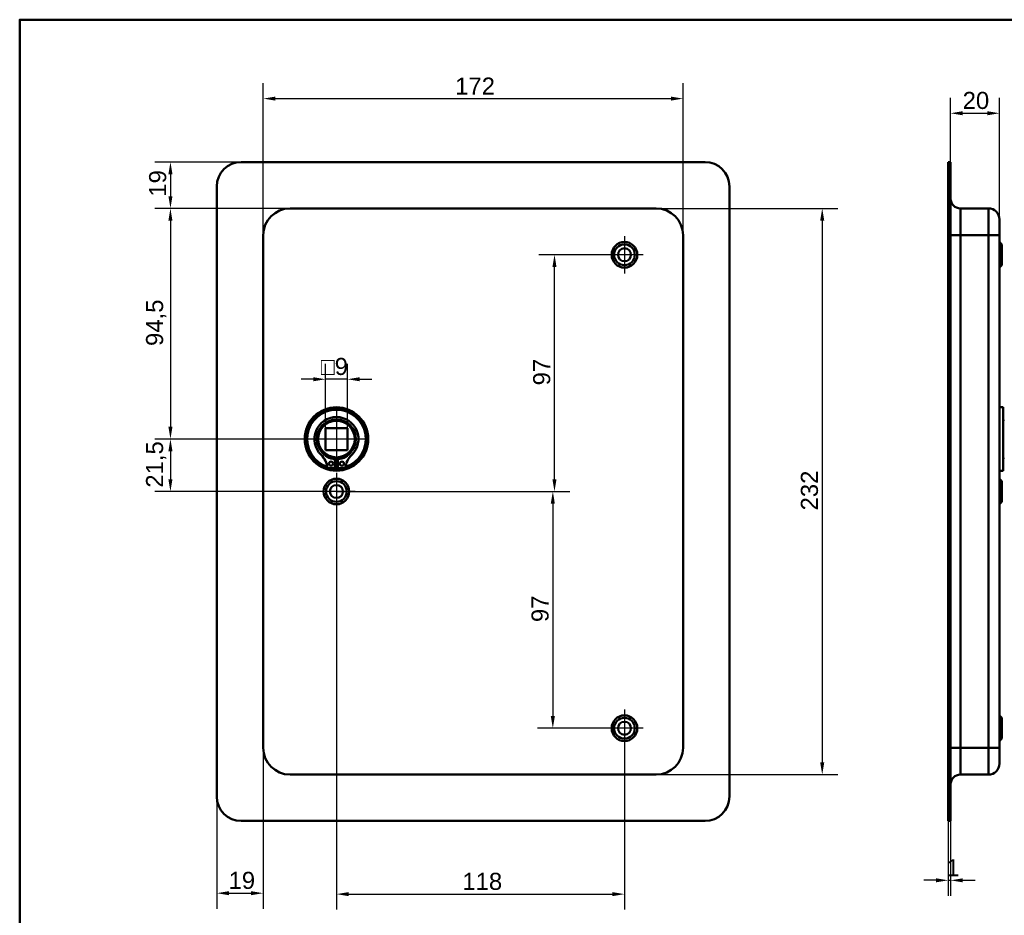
# Model space of a CAD drawing. Header units: millimetres. Extents: x 20 to 833, y 20 to 574.
# Tile 2 of 3: x 20 to 423, y 207 to 574. Entities that reach past the tile are written whole.
import ezdxf

# ---------------------------------------------------------------- set-up
doc = ezdxf.new("R2010")
doc.units = ezdxf.units.MM
doc.header["$LTSCALE"] = 2
for name, color, linetype, lineweight in [('Bemaßungen(DIN)', 7, 'Continuous', 25), ('Mittelpunktmarkierung(DIN)', 7, 'Continuous', 25), ('Sichtbare Kanten(DIN)', 7, 'Continuous', 50), ('Sichtbare tangentiale Kanten(DIN)', 7, 'Continuous', 50), ('Skizziergeometrie(DIN)', 7, 'Continuous', 50)]:
    doc.layers.add(name, color=color, linetype=linetype, lineweight=lineweight)
doc.styles.add('STANDARD-DIN~0', font='arial.ttf')
doc.dimstyles.new('CAD-LAN', dxfattribs={"dimscale": 2, "dimtxt": 3.5, "dimasz": 2.5, "dimexe": 3.175, "dimexo": 0, "dimgap": 0.8, "dimtad": 1, "dimrnd": 1e-08, "dimtxsty": 'STANDARD-DIN~0', "dimcen": 0.09, "dimdle": 10, "dimclrd": 250, "dimclre": 250, "dimclrt": 250, "dimadec": 0, "dimazin": 2, "dimtfac": 1, "dimtmove": 0, "dimatfit": 3, "dimfxl": 1, "dimtolj": 1, "dimtzin": 0, "dimlwd": 25, "dimlwe": 25, "dimarcsym": 0})

# ---------------------------------------------------------------- blocks, each defined once
blk = doc.blocks.new('Ränder Standardrahmen')
at = {"layer": 'Skizziergeometrie(DIN)', "flags": 128}
blk.add_lwpolyline([(10, 10), (10, 287), (410, 287), (410, 10), (10, 10)], dxfattribs=at)
blk = doc.blocks.new('*D8')
at = {"layer": 'Bemaßungen(DIN)', "color": 250, "linetype": 'Continuous', "lineweight": 25, "true_color": 0x3f3f3f, "transparency": 16777216}
for p, q in [((119.75, 485.66), (119.75, 548.01)), ((291.75, 485.66), (291.75, 548.01)), ((124.75, 541.66), (286.75, 541.66))]:
    blk.add_line(p, q, dxfattribs=at)
at = {"layer": 'Bemaßungen(DIN)', "color": 250, "linetype": 'Continuous', "true_color": 0x3f3f3f, "transparency": 16777216}
for points in [[(124.75, 542.49), (124.75, 540.83), (119.75, 541.66)], [(286.75, 542.49), (286.75, 540.83), (291.75, 541.66)]]:
    blk.add_solid(points, dxfattribs=at)
at = {"layer": 'Defpoints', "color": 0, "linetype": 'Continuous', "transparency": 16777216}
for p in [(291.75, 541.66), (119.75, 485.66), (291.75, 485.66)]:
    blk.add_point(p, dxfattribs=at)
at = {"layer": 'Bemaßungen(DIN)', "color": 250, "linetype": 'Continuous', "lineweight": 25, "true_color": 0x3f3f3f, "transparency": 16777216, "insert": (198.38, 550.29), "char_height": 7, "attachment_point": 1, "style": 'STANDARD-DIN~0'}
blk.add_mtext('\\A1;172', dxfattribs=at)
blk = doc.blocks.new('*D9')
at = {"layer": 'Bemaßungen(DIN)', "color": 250, "linetype": 'Continuous', "lineweight": 25, "true_color": 0x3f3f3f, "transparency": 16777216}
for p, q in [((280.75, 496.66), (355.1, 496.66)), ((348.75, 491.66), (348.75, 269.66)), ((280.75, 264.66), (355.1, 264.66))]:
    blk.add_line(p, q, dxfattribs=at)
at = {"layer": 'Bemaßungen(DIN)', "color": 250, "linetype": 'Continuous', "true_color": 0x3f3f3f, "transparency": 16777216}
for points in [[(347.92, 491.66), (349.58, 491.66), (348.75, 496.66)], [(347.92, 269.66), (349.58, 269.66), (348.75, 264.66)]]:
    blk.add_solid(points, dxfattribs=at)
at = {"layer": 'Defpoints', "color": 0, "linetype": 'Continuous', "transparency": 16777216}
for p in [(280.75, 496.66), (280.75, 264.66), (348.75, 264.66)]:
    blk.add_point(p, dxfattribs=at)
at = {"layer": 'Bemaßungen(DIN)', "color": 250, "linetype": 'Continuous', "lineweight": 25, "true_color": 0x3f3f3f, "transparency": 16777216, "insert": (340, 372.9), "char_height": 7, "attachment_point": 1, "rotation": 90, "style": 'STANDARD-DIN~0'}
blk.add_mtext('\\A1;232', dxfattribs=at)
blk = doc.blocks.new('*D10')
at = {"layer": 'Bemaßungen(DIN)', "color": 250, "linetype": 'Continuous', "lineweight": 25, "true_color": 0x3f3f3f, "transparency": 16777216}
for p, q in [((130.75, 496.66), (75.4, 496.66)), ((81.75, 491.66), (81.75, 407.16)), ((149.75, 402.16), (75.4, 402.16))]:
    blk.add_line(p, q, dxfattribs=at)
at = {"layer": 'Bemaßungen(DIN)', "color": 250, "linetype": 'Continuous', "true_color": 0x3f3f3f, "transparency": 16777216}
for points in [[(80.92, 491.66), (82.58, 491.66), (81.75, 496.66)], [(80.92, 407.16), (82.58, 407.16), (81.75, 402.16)]]:
    blk.add_solid(points, dxfattribs=at)
at = {"layer": 'Defpoints', "color": 0, "linetype": 'Continuous', "transparency": 16777216}
for p in [(130.75, 496.66), (81.75, 402.16), (149.75, 402.16)]:
    blk.add_point(p, dxfattribs=at)
at = {"layer": 'Bemaßungen(DIN)', "color": 250, "linetype": 'Continuous', "lineweight": 25, "true_color": 0x3f3f3f, "transparency": 16777216, "insert": (71.74, 440.29), "char_height": 7, "attachment_point": 1, "rotation": 90, "style": 'STANDARD-DIN~0'}
blk.add_mtext('\\A1;94,5', dxfattribs=at)
blk = doc.blocks.new('*D11')
at = {"layer": 'Bemaßungen(DIN)', "color": 250, "linetype": 'Continuous', "lineweight": 25, "true_color": 0x3f3f3f, "transparency": 16777216}
for p, q in [((149.75, 402.16), (75.4, 402.16)), ((81.75, 397.16), (81.75, 385.66)), ((149.75, 380.66), (75.4, 380.66))]:
    blk.add_line(p, q, dxfattribs=at)
at = {"layer": 'Bemaßungen(DIN)', "color": 250, "linetype": 'Continuous', "true_color": 0x3f3f3f, "transparency": 16777216}
for points in [[(80.92, 397.16), (82.58, 397.16), (81.75, 402.16)], [(80.92, 385.66), (82.58, 385.66), (81.75, 380.66)]]:
    blk.add_solid(points, dxfattribs=at)
at = {"layer": 'Defpoints', "color": 0, "linetype": 'Continuous', "transparency": 16777216}
for p in [(149.75, 402.16), (81.75, 380.66), (149.75, 380.66)]:
    blk.add_point(p, dxfattribs=at)
at = {"layer": 'Bemaßungen(DIN)', "color": 250, "linetype": 'Continuous', "lineweight": 25, "true_color": 0x3f3f3f, "transparency": 16777216, "insert": (71.74, 382.23), "char_height": 7, "attachment_point": 1, "rotation": 90, "style": 'STANDARD-DIN~0'}
blk.add_mtext('\\A1;21,5', dxfattribs=at)
blk = doc.blocks.new('*D12')
at = {"layer": 'Bemaßungen(DIN)', "color": 250, "linetype": 'Continuous', "lineweight": 25, "true_color": 0x3f3f3f, "transparency": 16777216}
for p, q in [((260.1, 477.66), (232.73, 477.66)), ((239.08, 385.66), (239.08, 472.66)), ((149.75, 380.66), (245.43, 380.66))]:
    blk.add_line(p, q, dxfattribs=at)
at = {"layer": 'Bemaßungen(DIN)', "color": 250, "linetype": 'Continuous', "true_color": 0x3f3f3f, "transparency": 16777216}
for points in [[(238.24, 472.66), (239.91, 472.66), (239.08, 477.66)], [(238.24, 385.66), (239.91, 385.66), (239.08, 380.66)]]:
    blk.add_solid(points, dxfattribs=at)
at = {"layer": 'Defpoints', "color": 0, "linetype": 'Continuous', "transparency": 16777216}
for p in [(239.08, 477.66), (260.1, 477.66), (149.75, 380.66)]:
    blk.add_point(p, dxfattribs=at)
at = {"layer": 'Bemaßungen(DIN)', "color": 250, "linetype": 'Continuous', "lineweight": 25, "true_color": 0x3f3f3f, "transparency": 16777216, "insert": (230.33, 424.15), "char_height": 7, "attachment_point": 1, "rotation": 90, "style": 'STANDARD-DIN~0'}
blk.add_mtext('\\A1;97', dxfattribs=at)
blk = doc.blocks.new('*D13')
at = {"layer": 'Bemaßungen(DIN)', "color": 250, "linetype": 'Continuous', "lineweight": 25, "true_color": 0x3f3f3f, "transparency": 16777216}
for p, q in [((149.75, 380.66), (244.75, 380.66)), ((238.4, 375.66), (238.4, 288.66)), ((260.1, 283.66), (232.05, 283.66))]:
    blk.add_line(p, q, dxfattribs=at)
at = {"layer": 'Bemaßungen(DIN)', "color": 250, "linetype": 'Continuous', "true_color": 0x3f3f3f, "transparency": 16777216}
for points in [[(237.56, 375.66), (239.23, 375.66), (238.4, 380.66)], [(237.56, 288.66), (239.23, 288.66), (238.4, 283.66)]]:
    blk.add_solid(points, dxfattribs=at)
at = {"layer": 'Defpoints', "color": 0, "linetype": 'Continuous', "transparency": 16777216}
for p in [(149.75, 380.66), (238.4, 283.66), (260.1, 283.66)]:
    blk.add_point(p, dxfattribs=at)
at = {"layer": 'Bemaßungen(DIN)', "color": 250, "linetype": 'Continuous', "lineweight": 25, "true_color": 0x3f3f3f, "transparency": 16777216, "insert": (229.65, 327.15), "char_height": 7, "attachment_point": 1, "rotation": 90, "style": 'STANDARD-DIN~0'}
blk.add_mtext('\\A1;97', dxfattribs=at)
blk = doc.blocks.new('*D14')
at = {"layer": 'Bemaßungen(DIN)', "color": 250, "linetype": 'Continuous', "lineweight": 25, "true_color": 0x3f3f3f, "transparency": 16777216}
for p, q in [((149.75, 373.01), (149.75, 209.31)), ((267.75, 276.01), (267.75, 209.31)), ((154.75, 215.66), (262.75, 215.66))]:
    blk.add_line(p, q, dxfattribs=at)
at = {"layer": 'Bemaßungen(DIN)', "color": 250, "linetype": 'Continuous', "true_color": 0x3f3f3f, "transparency": 16777216}
for points in [[(154.75, 216.49), (154.75, 214.83), (149.75, 215.66)], [(262.75, 216.49), (262.75, 214.83), (267.75, 215.66)]]:
    blk.add_solid(points, dxfattribs=at)
at = {"layer": 'Defpoints', "color": 0, "linetype": 'Continuous', "transparency": 16777216}
for p in [(149.75, 373.01), (267.75, 276.01), (267.75, 215.66)]:
    blk.add_point(p, dxfattribs=at)
at = {"layer": 'Bemaßungen(DIN)', "color": 250, "linetype": 'Continuous', "lineweight": 25, "true_color": 0x3f3f3f, "transparency": 16777216, "insert": (201.34, 224.41), "char_height": 7, "attachment_point": 1, "style": 'STANDARD-DIN~0'}
blk.add_mtext('\\A1;118', dxfattribs=at)
blk = doc.blocks.new('*D15')
at = {"layer": 'Bemaßungen(DIN)', "color": 250, "linetype": 'Continuous', "lineweight": 25, "true_color": 0x3f3f3f, "transparency": 16777216}
for p, q in [((119.75, 275.66), (119.75, 209.71)), ((100.75, 255.66), (100.75, 209.71)), ((105.75, 216.06), (114.75, 216.06))]:
    blk.add_line(p, q, dxfattribs=at)
at = {"layer": 'Bemaßungen(DIN)', "color": 250, "linetype": 'Continuous', "true_color": 0x3f3f3f, "transparency": 16777216}
for points in [[(105.75, 216.89), (105.75, 215.23), (100.75, 216.06)], [(114.75, 216.89), (114.75, 215.23), (119.75, 216.06)]]:
    blk.add_solid(points, dxfattribs=at)
at = {"layer": 'Defpoints', "color": 0, "linetype": 'Continuous', "transparency": 16777216}
for p in [(119.75, 275.66), (100.75, 255.66), (119.75, 216.06)]:
    blk.add_point(p, dxfattribs=at)
at = {"layer": 'Bemaßungen(DIN)', "color": 250, "linetype": 'Continuous', "lineweight": 25, "true_color": 0x3f3f3f, "transparency": 16777216, "insert": (105.56, 224.81), "char_height": 7, "attachment_point": 1, "style": 'STANDARD-DIN~0'}
blk.add_mtext('\\A1;19', dxfattribs=at)
blk = doc.blocks.new('*D16')
at = {"layer": 'Bemaßungen(DIN)', "color": 250, "linetype": 'Continuous', "lineweight": 25, "true_color": 0x3f3f3f, "transparency": 16777216}
for p, q in [((110.75, 515.66), (75.4, 515.66)), ((81.75, 510.66), (81.75, 501.66)), ((130.75, 496.66), (75.4, 496.66))]:
    blk.add_line(p, q, dxfattribs=at)
at = {"layer": 'Bemaßungen(DIN)', "color": 250, "linetype": 'Continuous', "true_color": 0x3f3f3f, "transparency": 16777216}
for points in [[(80.92, 510.66), (82.58, 510.66), (81.75, 515.66)], [(80.92, 501.66), (82.58, 501.66), (81.75, 496.66)]]:
    blk.add_solid(points, dxfattribs=at)
at = {"layer": 'Defpoints', "color": 0, "linetype": 'Continuous', "transparency": 16777216}
for p in [(110.75, 515.66), (81.75, 496.66), (130.75, 496.66)]:
    blk.add_point(p, dxfattribs=at)
at = {"layer": 'Bemaßungen(DIN)', "color": 250, "linetype": 'Continuous', "lineweight": 25, "true_color": 0x3f3f3f, "transparency": 16777216, "insert": (73, 501.47), "char_height": 7, "attachment_point": 1, "rotation": 90, "style": 'STANDARD-DIN~0'}
blk.add_mtext('\\A1;19', dxfattribs=at)
blk = doc.blocks.new('*D17')
at = {"layer": 'Bemaßungen(DIN)', "color": 250, "linetype": 'Continuous', "lineweight": 25, "true_color": 0x3f3f3f, "transparency": 16777216}
for p, q in [((145.25, 406.66), (145.25, 433.01)), ((154.25, 406.66), (154.25, 433.01)), ((140.25, 426.66), (135.25, 426.66)), ((154.25, 426.66), (145.25, 426.66)), ((159.25, 426.66), (164.25, 426.66))]:
    blk.add_line(p, q, dxfattribs=at)
at = {"layer": 'Bemaßungen(DIN)', "color": 250, "linetype": 'Continuous', "true_color": 0x3f3f3f, "transparency": 16777216}
for points in [[(140.25, 427.49), (140.25, 425.83), (145.25, 426.66)], [(159.25, 427.49), (159.25, 425.83), (154.25, 426.66)]]:
    blk.add_solid(points, dxfattribs=at)
at = {"layer": 'Defpoints', "color": 0, "linetype": 'Continuous', "transparency": 16777216}
for p in [(145.25, 426.66), (145.25, 406.66), (154.25, 406.66)]:
    blk.add_point(p, dxfattribs=at)
at = {"layer": 'Bemaßungen(DIN)', "color": 250, "linetype": 'Continuous', "lineweight": 25, "true_color": 0x3f3f3f, "transparency": 16777216, "insert": (143.38, 435.41), "char_height": 7, "attachment_point": 1, "style": 'STANDARD-DIN~0'}
blk.add_mtext('\\A1;\\fAIGDT|b0|i0;\\H7.0000;o\\fArial|b0|i0;\\H7.0000;9', dxfattribs=at)
blk = doc.blocks.new('*D18')
at = {"layer": 'Bemaßungen(DIN)', "color": 250, "linetype": 'Continuous', "lineweight": 25, "true_color": 0x3f3f3f, "transparency": 16777216}
for p, q in [((401.34, 515.66), (401.34, 542.01)), ((421.34, 492.16), (421.34, 542.01)), ((406.34, 535.66), (416.34, 535.66))]:
    blk.add_line(p, q, dxfattribs=at)
at = {"layer": 'Bemaßungen(DIN)', "color": 250, "linetype": 'Continuous', "true_color": 0x3f3f3f, "transparency": 16777216}
for points in [[(406.34, 536.49), (406.34, 534.83), (401.34, 535.66)], [(416.34, 536.49), (416.34, 534.83), (421.34, 535.66)]]:
    blk.add_solid(points, dxfattribs=at)
at = {"layer": 'Defpoints', "color": 0, "linetype": 'Continuous', "transparency": 16777216}
for p in [(421.34, 535.66), (401.34, 515.66), (421.34, 492.16)]:
    blk.add_point(p, dxfattribs=at)
at = {"layer": 'Bemaßungen(DIN)', "color": 250, "linetype": 'Continuous', "lineweight": 25, "true_color": 0x3f3f3f, "transparency": 16777216, "insert": (406.28, 544.41), "char_height": 7, "attachment_point": 1, "style": 'STANDARD-DIN~0'}
blk.add_mtext('\\A1;20', dxfattribs=at)
blk = doc.blocks.new('*D19')
at = {"layer": 'Bemaßungen(DIN)', "color": 250, "linetype": 'Continuous', "lineweight": 25, "true_color": 0x3f3f3f, "transparency": 16777216}
for p, q in [((400.34, 245.66), (400.34, 214.98)), ((401.34, 245.66), (401.34, 214.98)), ((395.34, 221.33), (390.34, 221.33)), ((400.34, 221.33), (401.34, 221.33)), ((406.34, 221.33), (411.34, 221.33))]:
    blk.add_line(p, q, dxfattribs=at)
at = {"layer": 'Bemaßungen(DIN)', "color": 250, "linetype": 'Continuous', "true_color": 0x3f3f3f, "transparency": 16777216}
for points in [[(395.34, 222.16), (395.34, 220.5), (400.34, 221.33)], [(406.34, 222.16), (406.34, 220.5), (401.34, 221.33)]]:
    blk.add_solid(points, dxfattribs=at)
at = {"layer": 'Defpoints', "color": 0, "linetype": 'Continuous', "transparency": 16777216}
for p in [(400.34, 245.66), (401.34, 245.66), (401.34, 221.33)]:
    blk.add_point(p, dxfattribs=at)
at = {"layer": 'Bemaßungen(DIN)', "color": 250, "linetype": 'Continuous', "lineweight": 25, "true_color": 0x3f3f3f, "transparency": 16777216, "insert": (399.55, 229.96), "char_height": 7, "attachment_point": 1, "style": 'STANDARD-DIN~0'}
blk.add_mtext('\\A1;1', dxfattribs=at)

msp = doc.modelspace()

# ---------------------------------------------------------------- linework, layer by layer
at = {"layer": 'Mittelpunktmarkierung(DIN)', "linetype": 'Continuous'}
for p, q in [((267.751, 485.309), (267.751, 470.009)), ((275.401, 477.659), (260.101, 477.659)), ((149.751, 414.659), (149.751, 389.659)), ((162.251, 402.159), (137.251, 402.159)), ((149.751, 388.309), (149.751, 373.009)), ((157.401, 380.659), (142.101, 380.659)), ((267.751, 291.309), (267.751, 276.009)), ((275.401, 283.659), (260.101, 283.659))]:
    msp.add_line(p, q, dxfattribs=at)
at = {"layer": 'Sichtbare Kanten(DIN)'}
for p, q in [((110.751, 515.659), (300.751, 515.659)), ((400.342, 505.659), (400.342, 515.659)), ((401.342, 515.659), (400.342, 515.659)), ((401.342, 515.659), (401.342, 505.659)), ((100.751, 255.659), (100.751, 505.659)), ((310.751, 505.659), (310.751, 255.659)), ((400.342, 255.659), (400.342, 505.659)), ((401.342, 255.659), (401.342, 505.659)), ((280.751, 496.659), (130.751, 496.659)), ((405.342, 496.659), (416.842, 496.659)), ((421.342, 492.159), (421.342, 485.659)), ((119.751, 485.659), (119.751, 275.659)), ((291.751, 275.659), (291.751, 485.659)), ((421.342, 275.659), (421.342, 485.659)), ((422.342, 481.909), (421.342, 482.909)), ((422.342, 481.909), (422.342, 473.409)), ((422.342, 473.409), (421.342, 472.409)), ((422.842, 415.159), (421.342, 415.159)), ((422.842, 389.159), (422.842, 415.159)), ((423.342, 409.659), (422.842, 410.159)), ((145.251, 406.659), (145.251, 397.659)), ((154.251, 406.659), (145.251, 406.659)), ((154.251, 397.659), (154.251, 406.659)), ((145.251, 397.659), (154.251, 397.659)), ((149.134, 393.901), (149.134, 390.201)), ((150.367, 390.201), (150.367, 393.901)), ((423.342, 394.659), (422.842, 394.159)), ((149.134, 390.201), (146.11, 390.201)), ((153.391, 390.201), (150.367, 390.201)), ((422.842, 389.159), (421.342, 389.159)), ((422.342, 384.909), (421.342, 385.909)), ((422.342, 384.909), (422.342, 376.409)), ((422.342, 376.409), (421.342, 375.409)), ((422.342, 287.909), (421.342, 288.909)), ((422.342, 287.909), (422.342, 279.409)), ((422.342, 279.409), (421.342, 278.409)), ((421.342, 275.659), (421.342, 269.159)), ((130.751, 264.659), (280.751, 264.659)), ((405.342, 264.659), (416.842, 264.659)), ((400.342, 245.659), (400.342, 255.659)), ((401.342, 255.659), (401.342, 245.659)), ((300.751, 245.659), (110.751, 245.659)), ((400.342, 245.659), (401.342, 245.659))]:
    msp.add_line(p, q, dxfattribs=at)
for centre, radius in [((267.751, 477.659), 5.25), ((267.751, 477.659), 4.25), ((267.751, 477.659), 2.65), ((149.751, 402.159), 13), ((149.751, 402.159), 12.5), ((149.751, 402.159), 8), ((149.751, 402.159), 7.5), ((147.519, 392.051), 0.85), ((151.982, 392.051), 0.85), ((149.751, 380.659), 5.25), ((149.751, 380.659), 4.25), ((149.751, 380.659), 2.65), ((267.751, 283.659), 5.25), ((267.751, 283.659), 4.25), ((267.751, 283.659), 2.65)]:
    msp.add_circle(centre, radius, dxfattribs=at)
for centre, radius, start, end in [((110.751, 505.659), 10, 90, 180), ((300.751, 505.659), 10, 0, 90), ((405.342, 500.659), 4, 180, 270), ((130.751, 485.659), 11, 90, 180), ((280.751, 485.659), 11, 0, 90), ((416.842, 492.159), 4.5, 0, 90), ((149.751, 402.159), 12, 288.17213, 251.82787), ((149.751, 402.159), 9.017, 314.1409, 225.8591), ((137.428, 389.461), 8.678, 4.96705, 45.8591), ((149.751, 401.426), 7.55, 215.6871, 265.31499), ((149.751, 401.426), 7.55, 274.68501, 324.3129), ((162.073, 389.461), 8.678, 134.1409, 175.03295), ((149.751, 402.159), 8.2, 243.63056, 296.36944), ((149.751, 402.159), 9, 266.0711, 273.9289), ((149.751, 402.159), 12, 265.21102, 274.78898), ((130.751, 275.659), 11, 180, 270), ((280.751, 275.659), 11, 270, 0), ((416.842, 269.159), 4.5, 270, 0), ((405.342, 260.659), 4, 90, 180), ((110.751, 255.659), 10, 180, 270), ((300.751, 255.659), 10, 270, 0)]:
    msp.add_arc(centre, radius, start, end, dxfattribs=at)
at = {"layer": 'Sichtbare tangentiale Kanten(DIN)'}
for p, q in [((400.342, 505.659), (401.342, 505.659)), ((405.342, 496.659), (405.342, 485.659)), ((416.842, 485.659), (416.842, 496.659)), ((405.342, 485.659), (401.342, 485.659)), ((405.342, 275.659), (405.342, 485.659)), ((405.342, 485.659), (416.842, 485.659)), ((416.842, 485.659), (416.842, 275.659)), ((416.842, 485.659), (421.342, 485.659)), ((405.342, 275.659), (401.342, 275.659)), ((405.342, 275.659), (405.342, 264.659)), ((405.342, 275.659), (416.842, 275.659)), ((416.842, 264.659), (416.842, 275.659)), ((416.842, 275.659), (421.342, 275.659)), ((401.342, 255.659), (400.342, 255.659))]:
    msp.add_line(p, q, dxfattribs=at)

# ---------------------------------------------------------------- block references
at = {"xscale": 2, "yscale": 2, "zscale": 2}
msp.add_blockref('Ränder Standardrahmen', (0, 0), dxfattribs=at)

# ---------------------------------------------------------------- dimensions: what is measured, and where the dimension line sits
at = {"layer": 'Bemaßungen(DIN)', "color": 250, "linetype": 'Continuous', "lineweight": 25, "true_color": 0x3f3f3f}
for base, p1, p2, angle, override, picture, middle in [((291.751, 541.659), (119.751, 485.659), (291.751, 485.659), 180, {"dimgap": 0.8, "dimdec": 2, "dimtol": 0, "dimlim": 0, "dimtp": 0, "dimtm": 0, "dimtdec": 2, "dimtofl": 0, "dimatfit": 1}, '*D8', (205.751, 541.659)), ((81.751, 496.659), (110.751, 515.659), (130.751, 496.659), 270, {"dimgap": 0.8, "dimdec": 2, "dimtol": 0, "dimlim": 0, "dimtp": 0, "dimtm": 0, "dimtdec": 2, "dimtofl": 0, "dimatfit": 1}, '*D16', (81.751, 506.159)), ((81.751, 402.159), (130.751, 496.659), (149.751, 402.159), 90, {"dimgap": 0.8, "dimdec": 2, "dimtol": 0, "dimlim": 0, "dimtp": 0, "dimtm": 0, "dimtdec": 2, "dimtofl": 0, "dimatfit": 1}, '*D10', (81.751, 449.409)), ((348.751, 264.659), (280.751, 496.659), (280.751, 264.659), 90, {"dimgap": 0.8, "dimdec": 2, "dimtol": 0, "dimlim": 0, "dimtp": 0, "dimtm": 0, "dimtdec": 2, "dimtofl": 0, "dimatfit": 1}, '*D9', (348.751, 380.659)), ((239.078, 477.659), (149.751, 380.659), (260.101, 477.659), 90, {"dimgap": 0.8, "dimdec": 2, "dimtol": 0, "dimlim": 0, "dimtp": 0, "dimtm": 0, "dimtdec": 2, "dimtofl": 0, "dimatfit": 1}, '*D12', (239.078, 429.159)), ((81.751, 380.659), (149.751, 402.159), (149.751, 380.659), 90, {"dimgap": 0.8, "dimdec": 2, "dimtol": 0, "dimlim": 0, "dimtp": 0, "dimtm": 0, "dimtdec": 2, "dimtofl": 0, "dimatfit": 1}, '*D11', (81.751, 391.409)), ((238.398, 283.659), (149.751, 380.659), (260.101, 283.659), 90, {"dimgap": 0.8, "dimdec": 2, "dimtol": 0, "dimlim": 0, "dimtp": 0, "dimtm": 0, "dimtdec": 2, "dimtofl": 0, "dimatfit": 1}, '*D13', (238.398, 332.159)), ((267.751, 215.659), (149.751, 373.009), (267.751, 276.009), 180, {"dimgap": 0.8, "dimdec": 2, "dimtol": 0, "dimlim": 0, "dimtp": 0, "dimtm": 0, "dimtdec": 2, "dimtofl": 0, "dimatfit": 1}, '*D14', (208.751, 215.659)), ((401.342, 221.329), (400.342, 245.659), (401.342, 245.659), 180, {"dimgap": 0.8, "dimdec": 2, "dimtol": 0, "dimlim": 0, "dimtp": 0, "dimtm": 0, "dimtdec": 2, "dimtofl": 1, "dimatfit": 1}, '*D19', (400.842, 221.329))]:
    dim = msp.add_linear_dim(base=base, p1=p1, p2=p2, angle=angle, dimstyle='CAD-LAN', override=override, dxfattribs=at)
    dim.commit()
    dim.dimension.update_dxf_attribs({"geometry": picture, "text_midpoint": middle, "dimtype": 160})
for base, p1, p2, picture, middle in [((421.342, 535.659), (401.342, 515.659), (421.342, 492.159), '*D18', (411.342, 535.659)), ((119.751, 216.061), (100.751, 255.659), (119.751, 275.659), '*D15', (110.251, 216.061))]:
    dim = msp.add_linear_dim(base=base, p1=p1, p2=p2, dimstyle='CAD-LAN', override={"dimgap": 0.8, "dimdec": 2, "dimtol": 0, "dimlim": 0, "dimtp": 0, "dimtm": 0, "dimtdec": 2, "dimtofl": 0, "dimatfit": 1}, dxfattribs=at)
    dim.commit()
    dim.dimension.update_dxf_attribs({"geometry": picture, "text_midpoint": middle, "dimtype": 160})
dim = msp.add_linear_dim(base=(145.251, 426.659), p1=(154.251, 406.659), p2=(145.251, 406.659), angle=180, text='\\fAIGDT|b0|i0;\\H7.0000;o\\fArial|b0|i0;\\H7.0000;<>', dimstyle='CAD-LAN', override={"dimgap": 0.8, "dimdec": 2, "dimtol": 0, "dimlim": 0, "dimtp": 0, "dimtm": 0, "dimtdec": 2, "dimtofl": 1, "dimatfit": 1}, dxfattribs=at)
dim.commit()
dim.dimension.update_dxf_attribs({"geometry": '*D17', "text_midpoint": (149.751, 426.659), "dimtype": 160})

doc.saveas('drawing.dxf')
